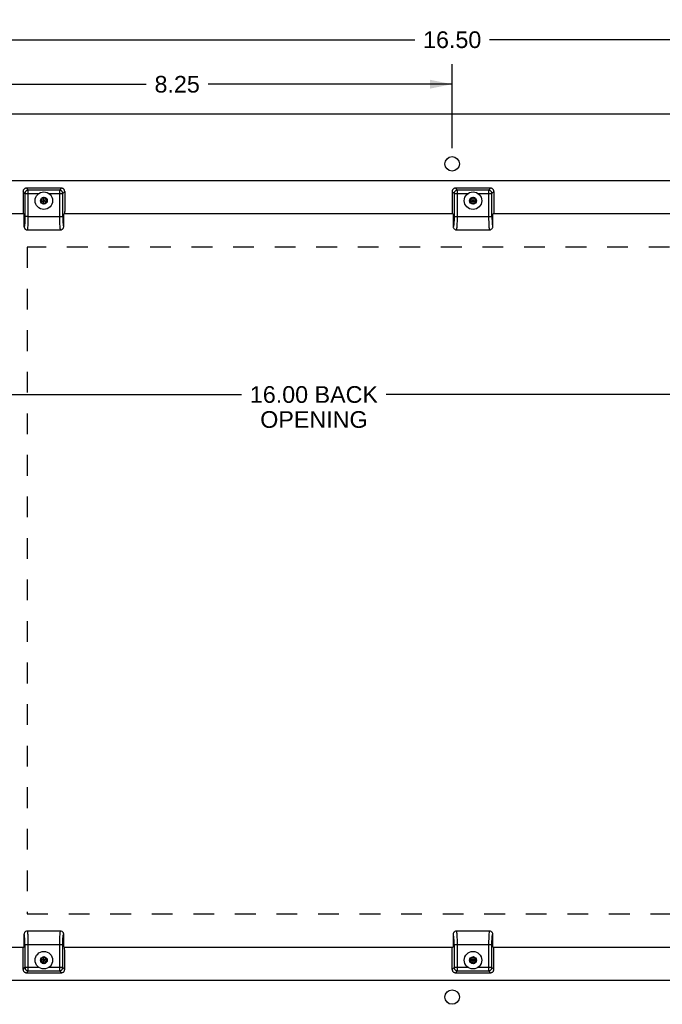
# Model space of a CAD drawing. Header units: inches. Extents: x 0 to 56.7, y 0 to 36.7.
# Tile 13 of 14: x 37.4 to 47, y 12.4 to 27.1. Entities that reach past the tile are written whole.
import ezdxf

# ---------------------------------------------------------------- set-up
doc = ezdxf.new("R2010")
doc.units = ezdxf.units.IN
doc.header["$LTSCALE"] = 3.116667
doc.header["$MEASUREMENT"] = 0
doc.linetypes.add('HIDDEN', pattern=[0.2, 0.1, -0.1])
doc.layers.get('0').update_dxf_attribs({"linetype": 'CONTINUOUS'})
for name, color, linetype in [('02___PRT_ALL_AXES', 7, 'CONTINUOUS'), ('DEFAULT_2', 8, 'HIDDEN'), ('DIMENSIONS', 7, 'CONTINUOUS')]:
    doc.layers.add(name, color=color, linetype=linetype)
doc.styles.get("Standard").update_dxf_attribs({"font": 'arial.ttf'})
doc.dimstyles.new('DIMSTYLE_1', dxfattribs={"dimtxt": 0.25, "dimasz": 0.333333, "dimexe": 0.09, "dimexo": 0.07, "dimgap": 0.0375, "dimtad": 0, "dimtih": 1, "dimtoh": 1, "dimzin": 4, "dimdsep": 46, "dimtxsty": 'Standard', "dimblk": '_FILLED', "dimblk1": '_FILLED', "dimblk2": '_FILLED', "dimcen": 0.09, "dimazin": 1, "dimtfac": 1, "dimtofl": 0, "dimtmove": 0, "dimatfit": 3, "dimldrblk": '_FILLED', "dimfxl": 0, "dimtolj": 1, "dimtzin": 4, "dimarcsym": 0})

# ---------------------------------------------------------------- blocks, each defined once
blk = doc.blocks.new('_FILLED')
at = {"color": 0, "linetype": 'ByBlock'}
blk.add_solid([(0, 0), (-1, 0.2), (-1, -0.2)], dxfattribs=at)
blk = doc.blocks.new('*D1')
at = {"layer": 'DIMENSIONS', "color": 2, "linetype": 'Continuous'}
for p, q in [((35.625, 25.204), (35.625, 27.133)), ((52.125, 25.204), (52.125, 27.133)), ((35.625, 26.833), (43.313, 26.833)), ((52.125, 26.833), (44.436, 26.833))]:
    blk.add_line(p, q, dxfattribs=at)
at = {"layer": 'DIMENSIONS', "color": 2, "linetype": 'Continuous', "xscale": 0.3333333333, "yscale": 0.3333333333, "zscale": 0.3333333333, "rotation": 180}
blk.add_blockref('_FILLED', (35.625, 26.833), dxfattribs=at)
at = {"layer": 'DIMENSIONS', "color": 2, "linetype": 'Continuous', "xscale": 0.3333333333, "yscale": 0.3333333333, "zscale": 0.3333333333}
blk.add_blockref('_FILLED', (52.125, 26.833), dxfattribs=at)
at = {"layer": 'DIMENSIONS', "color": 2, "linetype": 'Continuous', "insert": (43.875, 26.958), "char_height": 0.25, "width": 0.87361, "attachment_point": 2, "line_spacing_factor": 0.9}
blk.add_mtext('16.50', dxfattribs=at)
blk = doc.blocks.new('*D10')
at = {"layer": 'DIMENSIONS', "color": 2, "linetype": 'Continuous'}
for p, q in [((35.625, 25.204), (35.625, 26.465)), ((43.875, 25.204), (43.875, 26.465)), ((35.625, 26.165), (39.285, 26.165)), ((43.875, 26.165), (40.214, 26.165))]:
    blk.add_line(p, q, dxfattribs=at)
at = {"layer": 'DIMENSIONS', "color": 2, "linetype": 'Continuous', "xscale": 0.3333333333, "yscale": 0.3333333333, "zscale": 0.3333333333, "rotation": 180}
blk.add_blockref('_FILLED', (35.625, 26.165), dxfattribs=at)
at = {"layer": 'DIMENSIONS', "color": 2, "linetype": 'Continuous', "xscale": 0.3333333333, "yscale": 0.3333333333, "zscale": 0.3333333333}
blk.add_blockref('_FILLED', (43.875, 26.165), dxfattribs=at)
at = {"layer": 'DIMENSIONS', "color": 2, "linetype": 'Continuous', "insert": (39.75, 26.29), "char_height": 0.25, "width": 0.67937, "attachment_point": 2, "line_spacing_factor": 0.9}
blk.add_mtext('8.25', dxfattribs=at)
blk = doc.blocks.new('*D13')
at = {"layer": 'DIMENSIONS', "color": 2, "linetype": 'Continuous'}
for p, q in [((35.875, 21.51), (40.716, 21.51)), ((51.875, 21.51), (42.885, 21.51))]:
    blk.add_line(p, q, dxfattribs=at)
at = {"layer": 'DIMENSIONS', "color": 2, "linetype": 'Continuous', "xscale": 0.3333333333, "yscale": 0.3333333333, "zscale": 0.3333333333, "rotation": 180}
blk.add_blockref('_FILLED', (35.875, 21.51), dxfattribs=at)
at = {"layer": 'DIMENSIONS', "color": 2, "linetype": 'Continuous', "xscale": 0.3333333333, "yscale": 0.3333333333, "zscale": 0.3333333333}
blk.add_blockref('_FILLED', (51.875, 21.51), dxfattribs=at)
at = {"layer": 'DIMENSIONS', "color": 2, "linetype": 'Continuous', "insert": (41.801, 21.635), "char_height": 0.25, "width": 1.91914, "attachment_point": 2, "line_spacing_factor": 0.9}
blk.add_mtext('16.00 BACK\\POPENING', dxfattribs=at)

msp = doc.modelspace()

# ---------------------------------------------------------------- linework, layer by layer
at = {"color": 3, "linetype": 'Continuous'}
for p, q in [((34.9346, 25.7204), (52.8146, 25.7204)), ((37.4517, 24.2204), (37.0002, 24.2204)), ((43.8892, 24.2204), (38.0487, 24.2204)), ((50.3267, 24.2204), (44.4862, 24.2204)), ((37.0002, 13.2204), (37.4517, 13.2204)), ((38.0487, 13.2204), (43.8892, 13.2204)), ((44.4862, 13.2204), (50.3267, 13.2204))]:
    msp.add_line(p, q, dxfattribs=at)
at = {"color": 7, "linetype": 'Continuous'}
for p, q in [((37.4377, 24.5556), (37.4377, 24.2725)), ((37.4665, 24.5268), (37.4377, 24.5556)), ((37.4665, 24.5268), (37.4665, 24.1763)), ((37.4665, 24.5268), (37.6773, 24.5268)), ((37.4875, 24.6054), (37.5163, 24.5766)), ((38.0128, 24.6054), (37.4875, 24.6054)), ((37.5163, 24.1804), (37.5163, 24.5766)), ((37.984, 24.5766), (37.5163, 24.5766)), ((37.823, 24.5268), (38.0338, 24.5268)), ((37.984, 24.5766), (38.0128, 24.6054)), ((37.984, 24.5766), (37.984, 24.1804)), ((38.0627, 24.5556), (38.0338, 24.5268)), ((38.0338, 24.1804), (38.0338, 24.5268)), ((38.0627, 24.5556), (38.0627, 24.2725)), ((43.8752, 24.5556), (43.8752, 24.2725)), ((43.904, 24.5268), (43.8752, 24.5556)), ((43.904, 24.5268), (43.904, 24.1763)), ((43.904, 24.5268), (44.1148, 24.5268)), ((43.925, 24.6054), (43.9538, 24.5766)), ((44.4503, 24.6054), (43.925, 24.6054)), ((43.9538, 24.1804), (43.9538, 24.5766)), ((44.4215, 24.5766), (43.9538, 24.5766)), ((44.2605, 24.5268), (44.4713, 24.5268)), ((44.4215, 24.5766), (44.4503, 24.6054)), ((44.4215, 24.5766), (44.4215, 24.1804)), ((44.5002, 24.5556), (44.4713, 24.5268)), ((44.4713, 24.1804), (44.4713, 24.5268)), ((44.5002, 24.5556), (44.5002, 24.2725)), ((37.7502, 24.4663), (37.7082, 24.4421)), ((37.7082, 24.3937), (37.7921, 24.4421)), ((37.7082, 24.4421), (37.7082, 24.3937)), ((37.7082, 24.4421), (37.7921, 24.3937)), ((37.7082, 24.3937), (37.7502, 24.3695)), ((37.7502, 24.4636), (37.7106, 24.4407)), ((37.7106, 24.4407), (37.7106, 24.3951)), ((37.7106, 24.3951), (37.7502, 24.3722)), ((37.7502, 24.3695), (37.7502, 24.4663)), ((37.7921, 24.4421), (37.7502, 24.4663)), ((37.7897, 24.4407), (37.7502, 24.4636)), ((37.7502, 24.3722), (37.7897, 24.3951)), ((37.7502, 24.3695), (37.7921, 24.3937)), ((37.7897, 24.3951), (37.7897, 24.4407)), ((37.7921, 24.3937), (37.7921, 24.4421)), ((44.1877, 24.4663), (44.1457, 24.4421)), ((44.1457, 24.3937), (44.2296, 24.4421)), ((44.1457, 24.4421), (44.1457, 24.3937)), ((44.1457, 24.4421), (44.2296, 24.3937)), ((44.1457, 24.3937), (44.1877, 24.3695)), ((44.1877, 24.4636), (44.1481, 24.4407)), ((44.1481, 24.4407), (44.1481, 24.3951)), ((44.1481, 24.3951), (44.1877, 24.3722)), ((44.1877, 24.3695), (44.1877, 24.4663)), ((44.2296, 24.4421), (44.1877, 24.4663)), ((44.2272, 24.4407), (44.1877, 24.4636)), ((44.1877, 24.3722), (44.2272, 24.3951)), ((44.1877, 24.3695), (44.2296, 24.3937)), ((44.2272, 24.3951), (44.2272, 24.4407)), ((44.2296, 24.3937), (44.2296, 24.4421)), ((37.4413, 24.2267), (37.4477, 24.2204)), ((38.0527, 24.2204), (38.059, 24.2267)), ((43.8788, 24.2267), (43.8852, 24.2204)), ((44.4902, 24.2204), (44.4965, 24.2267)), ((37.4517, 24.2164), (37.4517, 24.0316)), ((37.463, 24.0788), (37.4628, 24.0765)), ((37.4632, 24.0812), (37.463, 24.0788)), ((37.4634, 24.0836), (37.4632, 24.0812)), ((37.4636, 24.0873), (37.4634, 24.0836)), ((37.4638, 24.0899), (37.4636, 24.0873)), ((37.464, 24.0932), (37.4638, 24.0899)), ((37.4642, 24.0967), (37.464, 24.0932)), ((37.4644, 24.1), (37.4642, 24.0967)), ((37.4646, 24.1036), (37.4644, 24.1)), ((37.4649, 24.1083), (37.4646, 24.1036)), ((37.4649, 24.1083), (37.4649, 24.1083)), ((37.4655, 24.124), (37.4653, 24.1196)), ((37.4656, 24.1278), (37.4655, 24.124)), ((37.4658, 24.1324), (37.4656, 24.1278)), ((37.4659, 24.136), (37.4658, 24.1324)), ((37.466, 24.1399), (37.4659, 24.136)), ((37.4661, 24.1441), (37.466, 24.1399)), ((37.4662, 24.1487), (37.4661, 24.1441)), ((37.4663, 24.1576), (37.4662, 24.1524)), ((37.4662, 24.1524), (37.4662, 24.1487)), ((37.4664, 24.1627), (37.4663, 24.1576)), ((37.4665, 24.172), (37.4664, 24.1675)), ((37.4664, 24.1675), (37.4664, 24.1627)), ((37.4825, 24.1804), (37.4665, 24.1804)), ((37.4665, 24.1763), (37.4665, 24.172)), ((37.5163, 24.1804), (37.4825, 24.1804)), ((37.5163, 24.1804), (38.0338, 24.1804)), ((38.0487, 24.0316), (38.0487, 24.2164)), ((43.8892, 24.2164), (43.8892, 24.0316)), ((43.9005, 24.0788), (43.9003, 24.0765)), ((43.9007, 24.0812), (43.9005, 24.0788)), ((43.9009, 24.0836), (43.9007, 24.0812)), ((43.9011, 24.0873), (43.9009, 24.0836)), ((43.9013, 24.0899), (43.9011, 24.0873)), ((43.9015, 24.0932), (43.9013, 24.0899)), ((43.9017, 24.0967), (43.9015, 24.0932)), ((43.9019, 24.1), (43.9017, 24.0967)), ((43.9021, 24.1036), (43.9019, 24.1)), ((43.9024, 24.1083), (43.9021, 24.1036)), ((43.9024, 24.1083), (43.9024, 24.1083)), ((43.903, 24.124), (43.9028, 24.1196)), ((43.9031, 24.1278), (43.903, 24.124)), ((43.9033, 24.1324), (43.9031, 24.1278)), ((43.9034, 24.136), (43.9033, 24.1324)), ((43.9035, 24.1399), (43.9034, 24.136)), ((43.9036, 24.1441), (43.9035, 24.1399)), ((43.9037, 24.1487), (43.9036, 24.1441)), ((43.9038, 24.1576), (43.9037, 24.1524)), ((43.9037, 24.1524), (43.9037, 24.1487)), ((43.9039, 24.1627), (43.9038, 24.1576)), ((43.904, 24.172), (43.9039, 24.1675)), ((43.9039, 24.1675), (43.9039, 24.1627)), ((43.904, 24.1804), (44.4713, 24.1804)), ((43.904, 24.1763), (43.904, 24.172)), ((44.4862, 24.0316), (44.4862, 24.2164)), ((37.4624, 24.072), (37.4621, 24.0688)), ((37.4626, 24.0742), (37.4624, 24.072)), ((37.4628, 24.0765), (37.4626, 24.0742)), ((37.5032, 23.9804), (37.9972, 23.9804)), ((37.5032, 23.9804), (37.5032, 23.9804)), ((37.9971, 23.9804), (37.9971, 23.9804)), ((43.8903, 24.0305), (43.8903, 24.0305)), ((43.8999, 24.072), (43.8996, 24.0688)), ((43.9001, 24.0742), (43.8999, 24.072)), ((43.9003, 24.0765), (43.9001, 24.0742)), ((43.9407, 23.9804), (44.4347, 23.9804)), ((43.9407, 23.9804), (43.9407, 23.9804)), ((44.4346, 23.9804), (44.4346, 23.9804)), ((37.9972, 13.4604), (37.5032, 13.4604)), ((37.5033, 13.4604), (37.5032, 13.4604)), ((37.9972, 13.4604), (37.9971, 13.4604)), ((44.4347, 13.4604), (43.9407, 13.4604)), ((43.9408, 13.4604), (43.9407, 13.4604)), ((44.4347, 13.4604), (44.4346, 13.4604)), ((37.4517, 13.4091), (37.4517, 13.2244)), ((38.0341, 13.292), (38.0342, 13.2967)), ((38.0342, 13.2967), (38.0343, 13.3009)), ((38.0343, 13.3009), (38.0344, 13.3048)), ((38.0344, 13.3048), (38.0345, 13.3083)), ((38.0345, 13.3083), (38.0347, 13.313)), ((38.0347, 13.313), (38.0348, 13.3168)), ((38.0348, 13.3168), (38.035, 13.3212)), ((38.0355, 13.3325), (38.0357, 13.3371)), ((38.0355, 13.3323), (38.0355, 13.3324)), ((38.0355, 13.3323), (38.0355, 13.3323)), ((38.0357, 13.3371), (38.0359, 13.3408)), ((38.0359, 13.3408), (38.0361, 13.3441)), ((38.0361, 13.3441), (38.0363, 13.3475)), ((38.0363, 13.3475), (38.0365, 13.3509)), ((38.0365, 13.3509), (38.0367, 13.3535)), ((38.0367, 13.3535), (38.0369, 13.3572)), ((38.0369, 13.3572), (38.0371, 13.3596)), ((38.0371, 13.3596), (38.0373, 13.3619)), ((38.0373, 13.3619), (38.0375, 13.3643)), ((38.0375, 13.3643), (38.0377, 13.3665)), ((38.0377, 13.3665), (38.0379, 13.3688)), ((38.0379, 13.3688), (38.0382, 13.3719)), ((38.0487, 13.2244), (38.0487, 13.4091)), ((43.8892, 13.4091), (43.8892, 13.2244)), ((44.4716, 13.292), (44.4717, 13.2967)), ((44.4717, 13.2967), (44.4718, 13.3009)), ((44.4718, 13.3009), (44.4719, 13.3048)), ((44.4719, 13.3048), (44.472, 13.3083)), ((44.472, 13.3083), (44.4722, 13.313)), ((44.4722, 13.313), (44.4723, 13.3168)), ((44.4723, 13.3168), (44.4725, 13.3212)), ((44.473, 13.3325), (44.4732, 13.3371)), ((44.473, 13.3323), (44.473, 13.3324)), ((44.473, 13.3323), (44.473, 13.3323)), ((44.4732, 13.3371), (44.4734, 13.3408)), ((44.4734, 13.3408), (44.4736, 13.3441)), ((44.4736, 13.3441), (44.4738, 13.3475)), ((44.4738, 13.3475), (44.474, 13.3509)), ((44.4743, 13.3547), (44.4744, 13.3572)), ((44.4744, 13.3572), (44.4746, 13.3596)), ((44.4746, 13.3596), (44.4748, 13.3619)), ((44.4748, 13.3619), (44.475, 13.3643)), ((44.475, 13.3643), (44.4752, 13.3665)), ((44.4752, 13.3665), (44.4754, 13.3688)), ((44.4754, 13.3688), (44.4757, 13.3719)), ((44.4862, 13.2244), (44.4862, 13.4091)), ((37.4377, 12.8852), (37.4377, 13.1682)), ((37.4477, 13.2204), (37.4413, 13.2141)), ((37.4665, 13.2604), (37.4665, 12.914)), ((37.4665, 13.2604), (37.984, 13.2604)), ((37.5163, 12.8642), (37.5163, 13.2604)), ((37.984, 13.2604), (37.984, 12.8642)), ((37.984, 13.2604), (38.0178, 13.2604)), ((38.0178, 13.2604), (38.0338, 13.2604)), ((38.0338, 13.2644), (38.0339, 13.2687)), ((38.0338, 12.914), (38.0338, 13.2644)), ((38.0339, 13.2781), (38.034, 13.2831)), ((38.0339, 13.2733), (38.0339, 13.2781)), ((38.0339, 13.2687), (38.0339, 13.2733)), ((38.034, 13.2831), (38.0341, 13.2884)), ((38.0341, 13.2884), (38.0341, 13.292)), ((38.059, 13.2141), (38.0527, 13.2204)), ((38.0627, 12.8852), (38.0627, 13.1682)), ((43.8752, 12.8852), (43.8752, 13.1682)), ((43.8852, 13.2204), (43.8788, 13.2141)), ((43.904, 13.2604), (44.4713, 13.2604)), ((43.904, 13.2604), (43.904, 12.914)), ((43.9538, 12.8642), (43.9538, 13.2604)), ((44.4215, 13.2604), (44.4215, 12.8642)), ((44.4713, 13.2644), (44.4714, 13.2687)), ((44.4713, 12.914), (44.4713, 13.2644)), ((44.4714, 13.2781), (44.4715, 13.2831)), ((44.4714, 13.2733), (44.4714, 13.2781)), ((44.4714, 13.2687), (44.4714, 13.2733)), ((44.4715, 13.2831), (44.4716, 13.2884)), ((44.4716, 13.2884), (44.4716, 13.292)), ((44.4965, 13.2141), (44.4902, 13.2204)), ((44.5002, 12.8852), (44.5002, 13.1682)), ((37.7502, 13.0713), (37.7082, 13.0471)), ((37.7082, 13.0471), (37.7921, 12.9987)), ((37.7082, 13.0471), (37.7082, 12.9987)), ((37.7082, 12.9987), (37.7921, 13.0471)), ((37.7502, 13.0686), (37.7106, 13.0457)), ((37.7106, 13.0457), (37.7106, 13.0001)), ((37.7106, 13.0001), (37.7502, 12.9772)), ((37.7921, 13.0471), (37.7502, 13.0713)), ((37.7502, 12.9745), (37.7502, 13.0713)), ((37.7897, 13.0457), (37.7502, 13.0686)), ((37.7502, 12.9772), (37.7897, 13.0001)), ((37.7897, 13.0001), (37.7897, 13.0457)), ((37.7921, 12.9987), (37.7921, 13.0471)), ((44.1877, 13.0713), (44.1457, 13.0471)), ((44.1457, 13.0471), (44.2296, 12.9987)), ((44.1457, 13.0471), (44.1457, 12.9987)), ((44.1457, 12.9987), (44.2296, 13.0471)), ((44.1877, 13.0686), (44.1481, 13.0457)), ((44.1481, 13.0457), (44.1481, 13.0001)), ((44.1481, 13.0001), (44.1877, 12.9772)), ((44.2296, 13.0471), (44.1877, 13.0713)), ((44.1877, 12.9745), (44.1877, 13.0713)), ((44.2272, 13.0457), (44.1877, 13.0686)), ((44.1877, 12.9772), (44.2272, 13.0001)), ((44.2272, 13.0001), (44.2272, 13.0457)), ((44.2296, 12.9987), (44.2296, 13.0471)), ((37.4377, 12.8852), (37.4665, 12.914)), ((37.6773, 12.914), (37.4665, 12.914)), ((37.5163, 12.8642), (37.4875, 12.8354)), ((37.5163, 12.8642), (37.984, 12.8642)), ((37.7082, 12.9987), (37.7502, 12.9745)), ((37.7502, 12.9745), (37.7921, 12.9987)), ((38.0338, 12.914), (37.823, 12.914)), ((38.0128, 12.8354), (37.984, 12.8642)), ((38.0338, 12.914), (38.0627, 12.8852)), ((43.8752, 12.8852), (43.904, 12.914)), ((44.1148, 12.914), (43.904, 12.914)), ((43.9538, 12.8642), (43.925, 12.8354)), ((43.9538, 12.8642), (44.4215, 12.8642)), ((44.1457, 12.9987), (44.1877, 12.9745)), ((44.1877, 12.9745), (44.2296, 12.9987)), ((44.4713, 12.914), (44.2605, 12.914)), ((44.4503, 12.8354), (44.4215, 12.8642)), ((44.4713, 12.914), (44.5002, 12.8852)), ((37.4875, 12.8354), (38.0128, 12.8354)), ((43.925, 12.8354), (44.4503, 12.8354))]:
    msp.add_line(p, q, dxfattribs=at)
for points in [[(37.4523, 24.5908), (37.4479, 24.5859), (37.4443, 24.5805), (37.4415, 24.5747), (37.4394, 24.5685), (37.4381, 24.5622), (37.4377, 24.5556)], [(37.4875, 24.6054), (37.4809, 24.6049), (37.4745, 24.6037), (37.4684, 24.6016), (37.4625, 24.5987), (37.4572, 24.5951), (37.4523, 24.5908)], [(37.4812, 24.5619), (37.4769, 24.557), (37.4733, 24.5516), (37.4704, 24.5457), (37.4683, 24.5396), (37.4669, 24.5332), (37.4665, 24.5268)], [(37.5163, 24.5766), (37.5098, 24.5761), (37.5035, 24.5748), (37.4973, 24.5727), (37.4915, 24.5698), (37.4861, 24.5661), (37.4812, 24.5619)], [(38.0191, 24.5619), (38.0142, 24.5661), (38.0088, 24.5698), (38.003, 24.5727), (37.9969, 24.5748), (37.9905, 24.5761), (37.984, 24.5766)], [(38.0481, 24.5908), (38.0431, 24.5951), (38.0378, 24.5987), (38.032, 24.6016), (38.0258, 24.6037), (38.0194, 24.6049), (38.0128, 24.6054)], [(38.0338, 24.5268), (38.0334, 24.5332), (38.0321, 24.5396), (38.0299, 24.5457), (38.027, 24.5516), (38.0234, 24.557), (38.0191, 24.5619)], [(38.0627, 24.5556), (38.0622, 24.5622), (38.061, 24.5685), (38.0589, 24.5747), (38.056, 24.5805), (38.0524, 24.5859), (38.0481, 24.5908)], [(43.8898, 24.5908), (43.8854, 24.5859), (43.8818, 24.5805), (43.879, 24.5747), (43.8769, 24.5685), (43.8756, 24.5622), (43.8752, 24.5556)], [(43.925, 24.6054), (43.9184, 24.6049), (43.912, 24.6037), (43.9059, 24.6016), (43.9, 24.5987), (43.8947, 24.5951), (43.8898, 24.5908)], [(43.9187, 24.5619), (43.9144, 24.557), (43.9108, 24.5516), (43.9079, 24.5457), (43.9058, 24.5396), (43.9044, 24.5332), (43.904, 24.5268)], [(43.9538, 24.5766), (43.9473, 24.5761), (43.941, 24.5748), (43.9348, 24.5727), (43.929, 24.5698), (43.9236, 24.5661), (43.9187, 24.5619)], [(44.4566, 24.5619), (44.4517, 24.5661), (44.4463, 24.5698), (44.4405, 24.5727), (44.4344, 24.5748), (44.428, 24.5761), (44.4215, 24.5766)], [(44.4856, 24.5908), (44.4806, 24.5951), (44.4753, 24.5987), (44.4695, 24.6016), (44.4633, 24.6037), (44.4569, 24.6049), (44.4503, 24.6054)], [(44.4713, 24.5268), (44.4709, 24.5332), (44.4696, 24.5396), (44.4674, 24.5457), (44.4645, 24.5516), (44.4609, 24.557), (44.4566, 24.5619)], [(44.5002, 24.5556), (44.4997, 24.5622), (44.4985, 24.5685), (44.4964, 24.5747), (44.4935, 24.5805), (44.4899, 24.5859), (44.4856, 24.5908)], [(38.0616, 24.2415), (38.0612, 24.2375), (38.0608, 24.2341), (38.0604, 24.2313), (38.06, 24.2291), (38.0595, 24.2276), (38.059, 24.2267)], [(38.0627, 24.2725), (38.0626, 24.2668), (38.0625, 24.2613), (38.0624, 24.2559), (38.0622, 24.2507), (38.0619, 24.2459), (38.0616, 24.2415)], [(44.4991, 24.2415), (44.4987, 24.2375), (44.4983, 24.2341), (44.4979, 24.2313), (44.4975, 24.2291), (44.497, 24.2276), (44.4965, 24.2267)], [(44.5002, 24.2725), (44.5001, 24.2668), (44.5, 24.2613), (44.4999, 24.2559), (44.4997, 24.2507), (44.4994, 24.2459), (44.4991, 24.2415)], [(37.4653, 24.1196), (37.465, 24.1114), (37.4649, 24.1101), (37.4649, 24.1083)], [(37.5124, 24.039), (37.5136, 24.0585), (37.5145, 24.0799), (37.5152, 24.1026), (37.5158, 24.1269), (37.5161, 24.1531), (37.5162, 24.1804)], [(37.984, 24.1804), (37.9841, 24.1543), (37.9845, 24.1286), (37.985, 24.1038), (37.9858, 24.0803), (37.9867, 24.0586), (37.9879, 24.039)], [(38.0338, 24.1804), (38.0342, 24.1477), (38.035, 24.1181), (38.0364, 24.091), (38.0383, 24.0678), (38.0405, 24.0497), (38.0431, 24.0371), (38.0458, 24.0312), (38.0487, 24.0316)], [(43.9028, 24.1196), (43.9025, 24.1114), (43.9024, 24.1101), (43.9024, 24.1083)], [(43.9499, 24.039), (43.9511, 24.0585), (43.952, 24.0799), (43.9527, 24.1026), (43.9533, 24.1269), (43.9536, 24.1531), (43.9537, 24.1804)], [(44.4215, 24.1804), (44.4216, 24.1543), (44.422, 24.1286), (44.4225, 24.1038), (44.4233, 24.0803), (44.4242, 24.0586), (44.4254, 24.039)], [(44.4713, 24.1804), (44.4717, 24.1477), (44.4725, 24.1181), (44.4739, 24.091), (44.4758, 24.0678), (44.478, 24.0497), (44.4806, 24.0371), (44.4833, 24.0312), (44.4862, 24.0316)], [(37.4517, 24.0316), (37.4523, 24.0237), (37.4541, 24.0161), (37.4572, 24.0087), (37.4613, 24.0019), (37.4635, 23.9991)], [(37.4528, 24.0305), (37.4528, 24.0305), (37.4527, 24.0305), (37.4527, 24.0305), (37.4527, 24.0306), (37.4526, 24.0306), (37.4523, 24.0308), (37.452, 24.0312), (37.4517, 24.0316)], [(37.4543, 24.0308), (37.4542, 24.0307), (37.4541, 24.0307), (37.4541, 24.0306), (37.454, 24.0306), (37.4539, 24.0305), (37.4539, 24.0305), (37.4538, 24.0305), (37.4537, 24.0305), (37.4537, 24.0304), (37.4536, 24.0304), (37.4535, 24.0304), (37.4534, 24.0304), (37.4534, 24.0304), (37.4533, 24.0304), (37.4532, 24.0304), (37.4531, 24.0304), (37.453, 24.0304), (37.453, 24.0305), (37.4529, 24.0305), (37.4528, 24.0305), (37.4528, 24.0305), (37.4528, 24.0305), (37.4528, 24.0305)], [(37.457, 24.0364), (37.4568, 24.0356), (37.4566, 24.0352), (37.4565, 24.0348), (37.4564, 24.0344), (37.4562, 24.034), (37.4561, 24.0337), (37.456, 24.0334), (37.4558, 24.0331), (37.4557, 24.0328), (37.4555, 24.0325), (37.4554, 24.0322), (37.4553, 24.032), (37.4551, 24.0318), (37.455, 24.0316), (37.4549, 24.0314), (37.4547, 24.0312), (37.4546, 24.031), (37.4544, 24.0309), (37.4544, 24.0308), (37.4543, 24.0308)], [(37.4621, 24.0688), (37.4618, 24.066), (37.4616, 24.0641), (37.4614, 24.0623), (37.4612, 24.0605), (37.461, 24.0587), (37.4608, 24.057), (37.4606, 24.0553), (37.4604, 24.0536), (37.4601, 24.052), (37.4599, 24.0504), (37.4597, 24.0488), (37.4594, 24.0473), (37.4591, 24.0458), (37.4589, 24.0443), (37.4586, 24.043), (37.4583, 24.0416), (37.4581, 24.0403), (37.4578, 24.0391), (37.4575, 24.0379), (37.4572, 24.0369), (37.457, 24.0364)], [(37.4635, 23.9991), (37.4661, 23.9962), (37.4764, 23.988), (37.4892, 23.9824), (37.5031, 23.9804)], [(37.5032, 23.9804), (37.504, 23.9808), (37.5058, 23.9844), (37.5076, 23.9922), (37.5093, 24.0041), (37.5109, 24.0198), (37.5124, 24.039)], [(37.9879, 24.039), (37.9893, 24.0203), (37.9909, 24.0048), (37.9926, 23.9928), (37.9944, 23.9847), (37.9963, 23.9808), (37.9971, 23.9804)], [(37.9971, 23.9804), (38.0112, 23.9824), (38.024, 23.9881), (38.0343, 23.9964), (38.037, 23.9994)], [(38.037, 23.9994), (38.0389, 24.0018), (38.0431, 24.0087), (38.0461, 24.0161), (38.048, 24.0237), (38.0487, 24.0316)], [(43.8892, 24.0316), (43.8898, 24.0237), (43.8916, 24.0161), (43.8947, 24.0087), (43.8988, 24.0019), (43.901, 23.9991)], [(43.8903, 24.0305), (43.8903, 24.0305), (43.8902, 24.0305), (43.8902, 24.0305), (43.8902, 24.0306), (43.8901, 24.0306), (43.8898, 24.0308), (43.8895, 24.0312), (43.8892, 24.0316)], [(43.8918, 24.0308), (43.8917, 24.0307), (43.8916, 24.0307), (43.8916, 24.0306), (43.8915, 24.0306), (43.8914, 24.0305), (43.8914, 24.0305), (43.8913, 24.0305), (43.8912, 24.0305), (43.8912, 24.0304), (43.8911, 24.0304), (43.891, 24.0304), (43.8909, 24.0304), (43.8909, 24.0304), (43.8908, 24.0304), (43.8907, 24.0304), (43.8906, 24.0304), (43.8905, 24.0304), (43.8905, 24.0305), (43.8904, 24.0305), (43.8903, 24.0305), (43.8903, 24.0305), (43.8903, 24.0305), (43.8903, 24.0305)], [(43.8945, 24.0364), (43.8943, 24.0356), (43.8941, 24.0352), (43.894, 24.0348), (43.8939, 24.0344), (43.8937, 24.034), (43.8936, 24.0337), (43.8935, 24.0334), (43.8933, 24.0331), (43.8932, 24.0328), (43.893, 24.0325), (43.8929, 24.0322), (43.8928, 24.032), (43.8926, 24.0318), (43.8925, 24.0316), (43.8924, 24.0314), (43.8922, 24.0312), (43.8921, 24.031), (43.8919, 24.0309), (43.8919, 24.0308), (43.8918, 24.0308)], [(43.8996, 24.0688), (43.8993, 24.066), (43.8991, 24.0641), (43.8989, 24.0623), (43.8987, 24.0605), (43.8985, 24.0587), (43.8983, 24.057), (43.8981, 24.0553), (43.8979, 24.0536), (43.8976, 24.052), (43.8974, 24.0504), (43.8972, 24.0488), (43.8969, 24.0473), (43.8966, 24.0458), (43.8964, 24.0443), (43.8961, 24.043), (43.8958, 24.0416), (43.8956, 24.0403), (43.8953, 24.0391), (43.895, 24.0379), (43.8947, 24.0369), (43.8945, 24.0364)], [(43.901, 23.9991), (43.9036, 23.9962), (43.9139, 23.988), (43.9267, 23.9824), (43.9406, 23.9804)], [(43.9407, 23.9804), (43.9415, 23.9808), (43.9433, 23.9844), (43.9451, 23.9922), (43.9468, 24.0041), (43.9484, 24.0198), (43.9499, 24.039)], [(44.4254, 24.039), (44.4268, 24.0203), (44.4284, 24.0048), (44.4301, 23.9928), (44.4319, 23.9847), (44.4338, 23.9808), (44.4346, 23.9804)], [(44.4346, 23.9804), (44.4487, 23.9824), (44.4615, 23.9881), (44.4718, 23.9964), (44.4745, 23.9994)], [(44.4745, 23.9994), (44.4764, 24.0018), (44.4806, 24.0087), (44.4836, 24.0161), (44.4855, 24.0237), (44.4862, 24.0316)], [(37.5032, 13.4604), (37.4891, 13.4583), (37.4763, 13.4527), (37.466, 13.4444), (37.4633, 13.4413)], [(37.5124, 13.4018), (37.511, 13.4204), (37.5094, 13.436), (37.5077, 13.448), (37.5059, 13.4561), (37.504, 13.46), (37.5033, 13.4604)], [(37.9971, 13.4604), (37.9963, 13.46), (37.9945, 13.4564), (37.9927, 13.4486), (37.991, 13.4366), (37.9894, 13.421), (37.9879, 13.4018)], [(38.0368, 13.4417), (38.0342, 13.4446), (38.0239, 13.4528), (38.0111, 13.4584), (37.9972, 13.4604)], [(43.9407, 13.4604), (43.9266, 13.4583), (43.9138, 13.4527), (43.9035, 13.4444), (43.9008, 13.4413)], [(43.9499, 13.4018), (43.9485, 13.4204), (43.9469, 13.436), (43.9452, 13.448), (43.9434, 13.4561), (43.9415, 13.46), (43.9408, 13.4604)], [(44.4346, 13.4604), (44.4338, 13.46), (44.432, 13.4564), (44.4302, 13.4486), (44.4285, 13.4366), (44.4269, 13.421), (44.4254, 13.4018)], [(44.4743, 13.4417), (44.4717, 13.4446), (44.4614, 13.4528), (44.4486, 13.4584), (44.4347, 13.4604)], [(37.4633, 13.4413), (37.4614, 13.439), (37.4573, 13.4321), (37.4542, 13.4247), (37.4523, 13.4171), (37.4517, 13.4091)], [(37.4665, 13.2604), (37.4661, 13.293), (37.4653, 13.3227), (37.4639, 13.3498), (37.462, 13.373), (37.4598, 13.3911), (37.4572, 13.4037), (37.4545, 13.4095), (37.4517, 13.4091)], [(37.5163, 13.2604), (37.5162, 13.2865), (37.5158, 13.3122), (37.5153, 13.337), (37.5145, 13.3605), (37.5136, 13.3822), (37.5124, 13.4018)], [(37.9879, 13.4018), (37.9868, 13.3823), (37.9858, 13.3609), (37.9851, 13.3381), (37.9845, 13.3138), (37.9842, 13.2877), (37.9841, 13.2604)], [(38.035, 13.3212), (38.0353, 13.3294), (38.0354, 13.3307), (38.0355, 13.3323)], [(38.0355, 13.3324), (38.0355, 13.3325), (38.0355, 13.3325)], [(38.0487, 13.4091), (38.048, 13.417), (38.0462, 13.4246), (38.0431, 13.432), (38.039, 13.4389), (38.0368, 13.4417)], [(38.0382, 13.3719), (38.0385, 13.3748), (38.0387, 13.3767), (38.0389, 13.3785), (38.0391, 13.3803), (38.0393, 13.382), (38.0395, 13.3838), (38.0397, 13.3855), (38.0399, 13.3871), (38.0402, 13.3888), (38.0404, 13.3904), (38.0407, 13.392), (38.0409, 13.3935), (38.0412, 13.395), (38.0414, 13.3964), (38.0417, 13.3978), (38.042, 13.3992), (38.0423, 13.4004), (38.0426, 13.4016), (38.0429, 13.4029), (38.0431, 13.4039), (38.0433, 13.4044)], [(38.0433, 13.4044), (38.0435, 13.4052), (38.0437, 13.4056), (38.0438, 13.406), (38.044, 13.4064), (38.0441, 13.4067), (38.0442, 13.4071), (38.0444, 13.4074), (38.0445, 13.4077), (38.0446, 13.408), (38.0448, 13.4083), (38.0449, 13.4085), (38.045, 13.4088), (38.0452, 13.409), (38.0453, 13.4092), (38.0455, 13.4094), (38.0456, 13.4096), (38.0457, 13.4097), (38.0459, 13.4099), (38.0459, 13.4099), (38.0461, 13.41)], [(38.0461, 13.41), (38.0461, 13.4101), (38.0462, 13.4101), (38.0462, 13.4102), (38.0463, 13.4102), (38.0464, 13.4102), (38.0464, 13.4103), (38.0465, 13.4103), (38.0466, 13.4103), (38.0466, 13.4103), (38.0467, 13.4104), (38.0468, 13.4104), (38.0469, 13.4104), (38.0469, 13.4104), (38.047, 13.4104), (38.0471, 13.4104), (38.0472, 13.4104), (38.0473, 13.4103), (38.0474, 13.4103), (38.0474, 13.4103), (38.0475, 13.4103), (38.0475, 13.4102), (38.0475, 13.4102), (38.0475, 13.4102)], [(38.0476, 13.4102), (38.0476, 13.4102), (38.0476, 13.4102), (38.0476, 13.4102), (38.0476, 13.4102), (38.0478, 13.4101), (38.048, 13.41), (38.0483, 13.4096), (38.0487, 13.4091)], [(43.9008, 13.4413), (43.8989, 13.439), (43.8948, 13.4321), (43.8917, 13.4247), (43.8898, 13.4171), (43.8892, 13.4091)], [(43.904, 13.2604), (43.9036, 13.293), (43.9028, 13.3227), (43.9014, 13.3498), (43.8995, 13.373), (43.8973, 13.3911), (43.8947, 13.4037), (43.892, 13.4095), (43.8892, 13.4091)], [(43.9538, 13.2604), (43.9537, 13.2865), (43.9533, 13.3122), (43.9528, 13.337), (43.952, 13.3605), (43.9511, 13.3822), (43.9499, 13.4018)], [(44.4254, 13.4018), (44.4243, 13.3823), (44.4233, 13.3609), (44.4226, 13.3381), (44.422, 13.3138), (44.4217, 13.2877), (44.4216, 13.2604)], [(44.4725, 13.3212), (44.4728, 13.3294), (44.4729, 13.3307), (44.473, 13.3323)], [(44.473, 13.3324), (44.473, 13.3325), (44.473, 13.3325)], [(44.474, 13.3509), (44.4742, 13.3535), (44.4743, 13.3547)], [(44.4862, 13.4091), (44.4855, 13.417), (44.4837, 13.4246), (44.4806, 13.432), (44.4765, 13.4389), (44.4743, 13.4417)], [(44.4757, 13.3719), (44.476, 13.3748), (44.4762, 13.3767), (44.4764, 13.3785), (44.4766, 13.3803), (44.4768, 13.382), (44.477, 13.3838), (44.4772, 13.3855), (44.4774, 13.3871), (44.4777, 13.3888), (44.4779, 13.3904), (44.4782, 13.392), (44.4784, 13.3935), (44.4787, 13.395), (44.4789, 13.3964), (44.4792, 13.3978), (44.4795, 13.3992), (44.4798, 13.4004), (44.4801, 13.4016), (44.4804, 13.4029), (44.4806, 13.4039), (44.4808, 13.4044)], [(44.4808, 13.4044), (44.481, 13.4052), (44.4812, 13.4056), (44.4813, 13.406), (44.4815, 13.4064), (44.4816, 13.4067), (44.4817, 13.4071), (44.4819, 13.4074), (44.482, 13.4077), (44.4821, 13.408), (44.4823, 13.4083), (44.4824, 13.4085), (44.4825, 13.4088), (44.4827, 13.409), (44.4828, 13.4092), (44.483, 13.4094), (44.4831, 13.4096), (44.4832, 13.4097), (44.4834, 13.4099), (44.4834, 13.4099), (44.4836, 13.41)], [(44.4836, 13.41), (44.4836, 13.4101), (44.4837, 13.4101), (44.4837, 13.4102), (44.4838, 13.4102), (44.4839, 13.4102), (44.4839, 13.4103), (44.484, 13.4103), (44.4841, 13.4103), (44.4841, 13.4103), (44.4842, 13.4104), (44.4843, 13.4104), (44.4844, 13.4104), (44.4844, 13.4104), (44.4845, 13.4104), (44.4846, 13.4104), (44.4847, 13.4104), (44.4848, 13.4103), (44.4849, 13.4103), (44.4849, 13.4103), (44.485, 13.4103), (44.485, 13.4102), (44.485, 13.4102), (44.485, 13.4102)], [(44.4851, 13.4102), (44.4851, 13.4102), (44.4851, 13.4102), (44.4851, 13.4102), (44.4851, 13.4102), (44.4851, 13.4102), (44.4853, 13.4101), (44.4855, 13.41), (44.4858, 13.4096), (44.4862, 13.4091)], [(37.4377, 13.1682), (37.4377, 13.1739), (37.4378, 13.1795), (37.4379, 13.1849), (37.4381, 13.1901), (37.4384, 13.1948), (37.4387, 13.1993)], [(37.4387, 13.1993), (37.4391, 13.2033), (37.4395, 13.2067), (37.4399, 13.2095), (37.4404, 13.2117), (37.4408, 13.2132), (37.4413, 13.2141)], [(43.8752, 13.1682), (43.8752, 13.1739), (43.8753, 13.1795), (43.8754, 13.1849), (43.8756, 13.1901), (43.8759, 13.1948), (43.8762, 13.1993)], [(43.8762, 13.1993), (43.8766, 13.2033), (43.877, 13.2067), (43.8774, 13.2095), (43.8779, 13.2117), (43.8783, 13.2132), (43.8788, 13.2141)], [(37.4377, 12.8852), (37.4381, 12.8786), (37.4394, 12.8723), (37.4415, 12.8661), (37.4443, 12.8603), (37.4479, 12.8549), (37.4523, 12.85)], [(37.4665, 12.914), (37.4669, 12.9075), (37.4683, 12.9012), (37.4704, 12.895), (37.4733, 12.8892), (37.4769, 12.8838), (37.4812, 12.8789)], [(37.4812, 12.8789), (37.4861, 12.8746), (37.4915, 12.871), (37.4973, 12.8681), (37.5035, 12.866), (37.5098, 12.8647), (37.5163, 12.8642)], [(37.984, 12.8642), (37.9905, 12.8647), (37.9969, 12.866), (38.003, 12.8681), (38.0088, 12.871), (38.0142, 12.8746), (38.0191, 12.8789)], [(38.0191, 12.8789), (38.0234, 12.8838), (38.027, 12.8892), (38.0299, 12.895), (38.0321, 12.9012), (38.0334, 12.9075), (38.0338, 12.914)], [(38.0481, 12.85), (38.0524, 12.8549), (38.056, 12.8603), (38.0589, 12.8661), (38.061, 12.8723), (38.0622, 12.8786), (38.0627, 12.8852)], [(43.8752, 12.8852), (43.8756, 12.8786), (43.8769, 12.8723), (43.879, 12.8661), (43.8818, 12.8603), (43.8854, 12.8549), (43.8898, 12.85)], [(43.904, 12.914), (43.9044, 12.9075), (43.9058, 12.9012), (43.9079, 12.895), (43.9108, 12.8892), (43.9144, 12.8838), (43.9187, 12.8789)], [(43.9187, 12.8789), (43.9236, 12.8746), (43.929, 12.871), (43.9348, 12.8681), (43.941, 12.866), (43.9473, 12.8647), (43.9538, 12.8642)], [(44.4215, 12.8642), (44.428, 12.8647), (44.4344, 12.866), (44.4405, 12.8681), (44.4463, 12.871), (44.4517, 12.8746), (44.4566, 12.8789)], [(44.4566, 12.8789), (44.4609, 12.8838), (44.4645, 12.8892), (44.4674, 12.895), (44.4696, 12.9012), (44.4709, 12.9075), (44.4713, 12.914)], [(44.4856, 12.85), (44.4899, 12.8549), (44.4935, 12.8603), (44.4964, 12.8661), (44.4985, 12.8723), (44.4997, 12.8786), (44.5002, 12.8852)], [(37.4523, 12.85), (37.4572, 12.8457), (37.4625, 12.8421), (37.4684, 12.8392), (37.4745, 12.8371), (37.4809, 12.8358), (37.4875, 12.8354)], [(38.0128, 12.8354), (38.0194, 12.8358), (38.0258, 12.8371), (38.032, 12.8392), (38.0378, 12.8421), (38.0431, 12.8457), (38.0481, 12.85)], [(43.8898, 12.85), (43.8947, 12.8457), (43.9, 12.8421), (43.9059, 12.8392), (43.912, 12.8371), (43.9184, 12.8358), (43.925, 12.8354)], [(44.4503, 12.8354), (44.4569, 12.8358), (44.4633, 12.8371), (44.4695, 12.8392), (44.4753, 12.8421), (44.4806, 12.8457), (44.4856, 12.85)]]:
    msp.add_lwpolyline(points, dxfattribs=at)
for centre, radius in [((37.7502, 24.4179), 0.131), ((44.1877, 24.4179), 0.131), ((37.7502, 24.4179), 0.0514), ((44.1877, 24.4179), 0.0514), ((37.7502, 13.0229), 0.131), ((44.1877, 13.0229), 0.131), ((37.7502, 13.0229), 0.0514), ((44.1877, 13.0229), 0.0514)]:
    msp.add_circle(centre, radius, dxfattribs=at)
for centre, start_param, end_param in [((37.4417, 24.2725), -4.712389, -3.2288591), ((43.8792, 24.2725), -4.712389, -3.2288591), ((38.0586, 13.1682), -1.5707963, -0.0872665), ((44.4961, 13.1682), -1.5707963, -0.0872665)]:
    msp.add_ellipse(centre, major_axis=(0, 0.046), ratio=0.0874887, start_param=start_param, end_param=end_param, dxfattribs=at)
at = {"layer": '02___PRT_ALL_AXES', "color": 3, "linetype": 'Continuous'}
for p, q in [((35.8746, 24.7204), (51.8746, 24.7204)), ((51.8746, 12.7204), (35.8746, 12.7204))]:
    msp.add_line(p, q, dxfattribs=at)
for centre in [(43.8746, 24.9704), (43.8746, 12.4704)]:
    msp.add_circle(centre, 0.109, dxfattribs=at)
at = {"layer": 'DEFAULT_2', "color": 8, "linetype": 'HIDDEN'}
for p, q in [((37.5002, 23.7204), (37.5002, 13.7204)), ((50.8752, 23.7204), (37.5002, 23.7204)), ((37.5002, 13.7204), (50.8752, 13.7204))]:
    msp.add_line(p, q, dxfattribs=at)

# ---------------------------------------------------------------- dimensions: what is measured, and where the dimension line sits
at = {"layer": 'DIMENSIONS', "color": 2, "linetype": 'Continuous'}
for base, p2, picture, middle in [((52.1246, 26.833), (52.1246, 25.1337), '*D1', (43.8852, 26.8316)), ((43.8746, 26.1655), (43.8746, 25.1337), '*D10', (39.7492, 26.1641))]:
    dim = msp.add_linear_dim(base=base, p1=(35.6246, 25.1337), p2=p2, dimstyle='DIMSTYLE_1', dxfattribs=at)
    dim.commit()
    dim.dimension.update_dxf_attribs({"geometry": picture, "text_midpoint": middle, "dimtype": 160})
dim = msp.add_linear_dim(base=(51.8746, 21.51), p1=(35.8746, 24.7204), p2=(51.8746, 24.7204), text='<> BACK\\POPENING', dimstyle='DIMSTYLE_1', dxfattribs=at)
dim.commit()
dim.dimension.update_dxf_attribs({"geometry": '*D13', "text_midpoint": (41.8007, 21.3225), "dimtype": 160})

doc.saveas('drawing.dxf')
